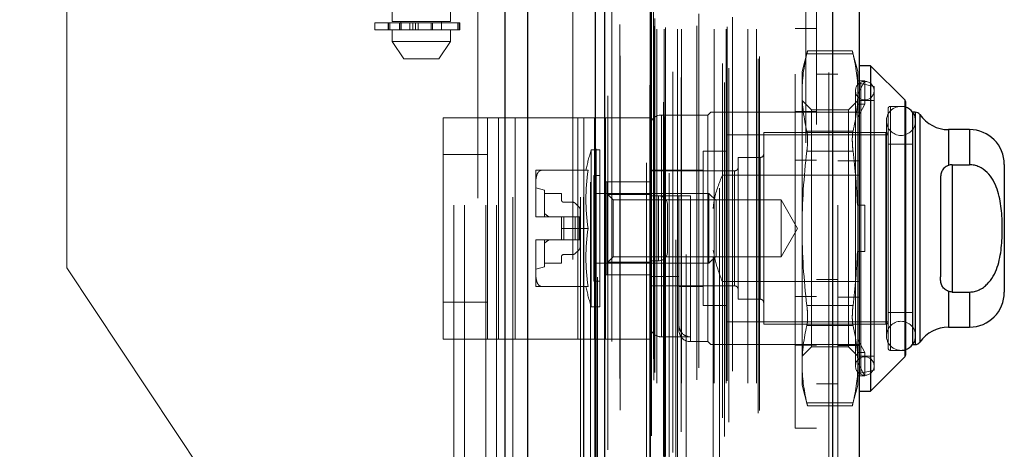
# Model space of a CAD drawing. Header units: inches. Extents: x 0.2 to 10.7, y 0.2 to 7.9.
# Tile 27 of 95: x 1.964 to 2.242, y 3.269 to 3.391. Entities that reach past the tile are written whole.
import ezdxf

# ---------------------------------------------------------------- set-up
doc = ezdxf.new("R2010")
doc.units = ezdxf.units.IN
doc.header["$MEASUREMENT"] = 0
doc.linetypes.add('HIDDEN', pattern=[0.07500000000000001, 0.05, -0.025])
doc.layers.add('DIMENSIONS', color=140, linetype='Continuous')
doc.styles.add('SLDTEXTSTYLE0', font='TXT', dxfattribs={"width": 0.7})
doc.dimstyles.new('SLDDIMSTYLE0', dxfattribs={"dimtxt": 0.0849609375, "dimasz": 0.13, "dimexe": 0, "dimexo": 0.0625, "dimgap": 0.021240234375, "dimtad": 0, "dimtih": 1, "dimtoh": 1, "dimlfac": 12, "dimrnd": 1e-09, "dimzin": 12, "dimdsep": 46, "dimtxsty": 'SLDTEXTSTYLE0', "dimsah": 1, "dimcen": 0.09, "dimadec": 0, "dimazin": 3, "dimtfac": 1, "dimtofl": 0, "dimtmove": 0, "dimatfit": 3, "dimfxl": 0, "dimfrac": 2, "dimtolj": 1, "dimtzin": 12, "dimarcsym": 0})
doc.dimstyles.new('SLDDIMSTYLE1', dxfattribs={"dimtxt": 0.0849609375, "dimasz": 0.13, "dimexe": 0, "dimexo": 0.0625, "dimgap": 0.021240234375, "dimtad": 0, "dimtih": 1, "dimtoh": 1, "dimlfac": 12, "dimrnd": 1e-09, "dimzin": 12, "dimdsep": 46, "dimtxsty": 'SLDTEXTSTYLE0', "dimsah": 1, "dimcen": 0.09, "dimadec": 0, "dimazin": 3, "dimtfac": 1, "dimtmove": 0, "dimatfit": 0, "dimfxl": 0, "dimfrac": 2, "dimtolj": 1, "dimtzin": 12, "dimarcsym": 0})

# ---------------------------------------------------------------- blocks, each defined once
blk = doc.blocks.new('_D_5')
at = {"layer": 'DIMENSIONS'}
for p, q in [((1.000308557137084, 3.238196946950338), (1.000308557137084, 3.488196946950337)), ((1.982280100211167, 3.238196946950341), (0.875308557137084, 3.238196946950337)), ((1.252155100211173, 3.034446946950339), (0.8753085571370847, 3.034446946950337)), ((1.000308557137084, 2.79583072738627), (1.000308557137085, 3.034446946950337)), ((0.4715553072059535, 2.79583071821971), (0.4430252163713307, 2.79583071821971)), ((0.4430252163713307, 2.79583071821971), (0.4430252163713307, 2.660799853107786)), ((0.7240244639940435, 2.79583071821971), (0.7525545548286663, 2.79583071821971)), ((0.7525545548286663, 2.79583071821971), (0.7525545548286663, 2.660799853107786)), ((0.8772318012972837, 2.79583072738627), (1.000308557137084, 2.79583072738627)), ((0.4430252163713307, 2.660799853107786), (0.4715553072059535, 2.660799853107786)), ((0.7525545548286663, 2.660799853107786), (0.7240244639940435, 2.660799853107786))]:
    blk.add_line(p, q, dxfattribs=at)
for points in [[(1.000308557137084, 3.238196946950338), (1.020308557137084, 3.368196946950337), (0.9803085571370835, 3.368196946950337)], [(1.000308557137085, 3.034446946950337), (0.9803085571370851, 2.904446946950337), (1.020308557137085, 2.904446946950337)]]:
    blk.add_solid(points, dxfattribs=at)
at = {"layer": 'DIMENSIONS', "char_height": 0.08333333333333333, "attachment_point": 1, "style": 'SLDTEXTSTYLE0'}
for s, insert in [('2.45', (0.4715553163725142, 2.922273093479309)), ('62.1', (0.4715553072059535, 2.76822216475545))]:
    blk.add_mtext(s, dxfattribs=dict(at, insert=insert))
blk = doc.blocks.new('_D_6')
at = {"layer": 'DIMENSIONS'}
for p, q in [((1.982280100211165, 3.790030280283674), (0.8753085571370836, 3.790030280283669)), ((1.000308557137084, 3.79003028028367), (1.000308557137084, 3.693265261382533)), ((0.838734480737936, 3.539214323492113), (0.8102043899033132, 3.539214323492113)), ((0.8102043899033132, 3.539214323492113), (0.8102043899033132, 3.404183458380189)), ((1.161882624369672, 3.539214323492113), (1.190412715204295, 3.539214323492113)), ((1.190412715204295, 3.539214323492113), (1.190412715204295, 3.404183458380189)), ((0.8102043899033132, 3.404183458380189), (0.838734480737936, 3.404183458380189)), ((1.190412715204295, 3.404183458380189), (1.161882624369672, 3.404183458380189)), ((1.000308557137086, 3.238196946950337), (1.000308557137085, 3.385163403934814)), ((1.982280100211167, 3.238196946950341), (0.8753085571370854, 3.238196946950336))]:
    blk.add_line(p, q, dxfattribs=at)
for points in [[(1.000308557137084, 3.79003028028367), (0.980308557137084, 3.66003028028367), (1.020308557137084, 3.66003028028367)], [(1.000308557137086, 3.238196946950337), (1.020308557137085, 3.368196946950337), (0.9803085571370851, 3.368196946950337)]]:
    blk.add_solid(points, dxfattribs=at)
at = {"layer": 'DIMENSIONS', "char_height": 0.08333333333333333, "attachment_point": 1, "style": 'SLDTEXTSTYLE0'}
for s, insert in [('6.62', (0.8740739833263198, 3.665656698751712)), ('168.2', (0.838734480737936, 3.511605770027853))]:
    blk.add_mtext(s, dxfattribs=dict(at, insert=insert))

msp = doc.modelspace()

# ---------------------------------------------------------------- linework, layer by layer
at = {"color": 7, "linetype": 'Continuous', "lineweight": 25}
for p, q in [((2.101412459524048, 3.040446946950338), (2.101412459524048, 4.986276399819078)), ((2.107776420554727, 3.040446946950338), (2.107776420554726, 4.985096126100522)), ((2.12685239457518, 3.040446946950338), (2.126852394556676, 4.976122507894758)), ((2.129488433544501, 3.040446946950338), (2.129488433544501, 4.975863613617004)), ((2.142291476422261, 4.95015945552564), (2.142291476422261, 3.066551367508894)), ((2.193812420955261, 4.941074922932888), (2.193812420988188, 3.075635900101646)), ((2.201249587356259, 4.938129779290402), (2.201249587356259, 3.078581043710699)), ((2.204530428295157, 3.377548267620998), (2.201249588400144, 3.377548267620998)), ((2.214180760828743, 3.367897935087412), (2.204530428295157, 3.377548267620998)), ((2.204530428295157, 3.377548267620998), (2.204530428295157, 3.28568475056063)), ((2.214180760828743, 3.367897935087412), (2.214180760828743, 3.295335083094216)), ((2.214372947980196, 3.367433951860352), (2.214372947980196, 3.295799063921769)), ((2.216341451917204, 3.364424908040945), (2.216341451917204, 3.298808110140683)), ((2.217081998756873, 3.364424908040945), (2.216370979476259, 3.364424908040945)), ((2.217081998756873, 3.364424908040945), (2.217081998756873, 3.298808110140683)), ((2.218428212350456, 3.363721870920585), (2.218428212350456, 3.299511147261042)), ((2.232417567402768, 3.359503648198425), (2.226505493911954, 3.359503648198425)), ((2.226505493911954, 3.359503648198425), (2.226505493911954, 3.349403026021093)), ((2.232417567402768, 3.359503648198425), (2.232417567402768, 3.34958640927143)), ((2.227496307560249, 3.34958640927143), (2.227496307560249, 3.313646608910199)), ((2.227496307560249, 3.34958640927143), (2.232417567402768, 3.34958640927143)), ((2.242260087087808, 3.349661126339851), (2.242260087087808, 3.313571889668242)), ((2.224215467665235, 3.34530449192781), (2.224215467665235, 3.317928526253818)), ((2.226505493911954, 3.313829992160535), (2.226505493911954, 3.303729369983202)), ((2.227496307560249, 3.313646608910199), (2.232417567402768, 3.313646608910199)), ((2.232417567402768, 3.313646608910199), (2.232417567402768, 3.303729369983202)), ((2.226505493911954, 3.303729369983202), (2.232417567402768, 3.303729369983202)), ((2.216370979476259, 3.298808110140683), (2.217081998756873, 3.298808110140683)), ((2.204530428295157, 3.28568475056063), (2.214180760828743, 3.295335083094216)), ((2.201249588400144, 3.28568475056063), (2.204530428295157, 3.28568475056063))]:
    msp.add_line(p, q, dxfattribs=at)
at = {"color": 7, "linetype": 'HIDDEN', "lineweight": 18}
for p, q in [((2.101412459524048, 4.986276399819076), (2.101412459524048, 3.040446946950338)), ((2.101412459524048, 4.986276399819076), (2.101412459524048, 3.040446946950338)), ((2.101412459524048, 3.040446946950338), (2.101412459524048, 4.986276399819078)), ((2.103533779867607, 3.040446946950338), (2.103533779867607, 4.985096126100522)), ((2.103533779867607, 3.040446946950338), (2.103533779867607, 4.985096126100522)), ((2.107776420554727, 3.040446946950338), (2.107776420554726, 4.985096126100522)), ((2.12260975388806, 3.040446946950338), (2.12260975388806, 4.976122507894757)), ((2.12260975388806, 3.040446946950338), (2.12260975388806, 4.976122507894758)), ((2.123488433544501, 3.040446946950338), (2.123488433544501, 4.975863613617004)), ((2.12685239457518, 3.040446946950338), (2.12685239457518, 4.976122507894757)), ((2.127106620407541, 3.054080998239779), (2.127106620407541, 4.962629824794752)), ((2.146516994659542, 3.06321732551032), (2.146516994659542, 4.953493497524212)), ((2.146516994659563, 3.063217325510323), (2.146516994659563, 4.953493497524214)), ((2.141249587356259, 4.95015945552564), (2.141249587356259, 3.066551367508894)), ((2.130361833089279, 3.069039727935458), (2.130361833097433, 4.947676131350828)), ((2.130361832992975, 3.069048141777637), (2.130361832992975, 4.947674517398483)), ((2.146091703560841, 3.067221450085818), (2.146091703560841, 4.949489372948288)), ((2.146601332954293, 3.067311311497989), (2.146601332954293, 4.94939951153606)), ((2.147662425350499, 4.947179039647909), (2.147662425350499, 3.069502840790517)), ((2.148654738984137, 3.068285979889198), (2.148654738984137, 4.948424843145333)), ((2.142189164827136, 4.94446540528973), (2.142189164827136, 3.072245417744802)), ((2.142215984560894, 3.072035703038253), (2.142215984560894, 4.944675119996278)), ((2.142667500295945, 3.072999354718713), (2.142667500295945, 4.943711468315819)), ((2.142667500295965, 3.072999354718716), (2.142667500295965, 4.943711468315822)), ((2.151052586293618, 3.074190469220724), (2.151052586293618, 4.942522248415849)), ((2.161897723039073, 4.94293705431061), (2.161897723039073, 3.073777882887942)), ((2.163329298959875, 3.072849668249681), (2.163329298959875, 4.943861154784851)), ((2.148685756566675, 3.075833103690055), (2.148685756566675, 4.940877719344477)), ((2.16274498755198, 3.078152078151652), (2.16274498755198, 4.938558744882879)), ((2.164509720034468, 3.076882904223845), (2.164509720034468, 4.939831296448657)), ((2.19277053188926, 4.941074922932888), (2.192770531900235, 3.075635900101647)), ((2.19277053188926, 3.075635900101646), (2.192770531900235, 4.941074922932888)), ((2.193812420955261, 3.075635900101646), (2.193812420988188, 4.941074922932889)), ((2.133798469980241, 3.080312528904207), (2.133798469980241, 4.936373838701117)), ((2.17276191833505, 3.079454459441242), (2.17276191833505, 4.937256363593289)), ((2.173194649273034, 3.080185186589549), (2.173194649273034, 4.936525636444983)), ((2.195249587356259, 4.938129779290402), (2.195249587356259, 3.078581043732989)), ((2.143338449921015, 3.088735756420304), (2.143338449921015, 4.927975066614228)), ((2.143338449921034, 3.088735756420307), (2.143338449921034, 4.927975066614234)), ((2.144181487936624, 3.087902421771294), (2.144181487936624, 4.928808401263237)), ((2.144181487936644, 3.087902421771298), (2.144181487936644, 4.92880840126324)), ((2.146255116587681, 4.928808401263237), (2.146255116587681, 3.087902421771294)), ((2.146255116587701, 3.087902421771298), (2.146255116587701, 4.92880840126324)), ((2.146671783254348, 3.088319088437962), (2.146671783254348, 4.928391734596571)), ((2.149588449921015, 4.928391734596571), (2.149588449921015, 3.088319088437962)), ((2.150005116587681, 3.087902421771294), (2.150005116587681, 4.928808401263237)), ((2.150005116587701, 4.92880840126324), (2.150005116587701, 3.087902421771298)), ((2.151178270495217, 3.087902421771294), (2.151178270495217, 4.928808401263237)), ((2.155476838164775, 3.088819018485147), (2.155476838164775, 4.927933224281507)), ((2.160348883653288, 3.087902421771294), (2.160348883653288, 4.928808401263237)), ((2.163793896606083, 3.087902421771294), (2.163793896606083, 4.928808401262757)), ((2.164006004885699, 3.088566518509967), (2.164006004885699, 4.928147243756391)), ((2.16982873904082, 3.087902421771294), (2.16982873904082, 4.928808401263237)), ((2.172361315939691, 3.087902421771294), (2.172361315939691, 4.928808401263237)), ((2.172361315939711, 3.087902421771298), (2.172361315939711, 4.92880840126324)), ((2.143582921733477, 3.090897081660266), (2.143582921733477, 4.925813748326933)), ((2.165520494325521, 3.091268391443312), (2.165520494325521, 4.925442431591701)), ((2.143268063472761, 3.094815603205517), (2.143268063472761, 4.921895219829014)), ((2.14326806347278, 3.09481560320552), (2.14326806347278, 4.921895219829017)), ((2.152469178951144, 4.924242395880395), (2.152469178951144, 3.092454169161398)), ((2.156024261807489, 3.092197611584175), (2.156024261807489, 4.924513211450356)), ((2.156024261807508, 3.092197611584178), (2.156024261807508, 4.92451321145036)), ((2.160080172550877, 4.923413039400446), (2.160080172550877, 3.093299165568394)), ((2.142720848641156, 3.095588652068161), (2.142720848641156, 4.92112217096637)), ((2.142720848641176, 3.095588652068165), (2.142720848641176, 4.921122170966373)), ((2.127395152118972, 4.917810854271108), (2.127395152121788, 3.098914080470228)), ((2.131528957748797, 3.099679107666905), (2.131528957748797, 4.917031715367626)), ((2.1204884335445, 3.122863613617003), (2.1204884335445, 4.893780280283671)), ((2.1204884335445, 3.122863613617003), (2.1204884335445, 4.893780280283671)), ((2.1204884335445, 3.122863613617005), (2.1204884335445, 4.893780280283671)), ((2.1204884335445, 3.122863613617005), (2.1204884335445, 4.893780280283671)), ((2.186249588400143, 3.160897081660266), (2.186249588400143, 4.855813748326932)), ((2.186249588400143, 3.160897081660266), (2.186249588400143, 4.855813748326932)), ((2.186249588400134, 4.855813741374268), (2.186249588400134, 3.160897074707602)), ((2.186249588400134, 4.855813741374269), (2.186249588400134, 3.160897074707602)), ((2.189249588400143, 3.160897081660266), (2.189249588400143, 4.855813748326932)), ((2.086905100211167, 3.238196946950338), (2.086905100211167, 3.790030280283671)), ((2.086905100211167, 3.238196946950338), (2.086905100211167, 3.790030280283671)), ((2.089905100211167, 3.238196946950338), (2.089905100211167, 3.790030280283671)), ((2.095905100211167, 3.238196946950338), (2.095905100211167, 3.790030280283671)), ((2.098905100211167, 3.238196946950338), (2.098905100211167, 3.790030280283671)), ((2.098905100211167, 3.238196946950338), (2.098905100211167, 3.790030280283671)), ((2.069498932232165, 3.636051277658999), (2.069498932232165, 3.389988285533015)), ((2.085903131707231, 3.389988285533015), (2.085903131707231, 3.636051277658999)), ((2.093655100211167, 3.440155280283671), (2.093655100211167, 3.122863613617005)), ((1.977655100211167, 3.320436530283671), (1.977655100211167, 3.402676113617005)), ((2.064577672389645, 3.389660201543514), (2.088416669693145, 3.389660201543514)), ((2.064577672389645, 3.389660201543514), (2.064577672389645, 3.387691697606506)), ((2.068364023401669, 3.389660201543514), (2.068364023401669, 3.387691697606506)), ((2.068400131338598, 3.389660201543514), (2.068400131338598, 3.387691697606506)), ((2.068400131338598, 3.387691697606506), (2.068400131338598, 3.389660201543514)), ((2.068850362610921, 3.387691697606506), (2.068850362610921, 3.389660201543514)), ((2.068850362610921, 3.389660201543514), (2.068850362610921, 3.387691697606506)), ((2.077701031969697, 3.389988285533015), (2.069498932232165, 3.389988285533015)), ((2.071553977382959, 3.389660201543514), (2.071553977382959, 3.387691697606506)), ((2.071553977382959, 3.387691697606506), (2.071553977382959, 3.389660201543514)), ((2.071959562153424, 3.389988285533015), (2.071959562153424, 3.387691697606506)), ((2.071959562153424, 3.389660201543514), (2.071959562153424, 3.387691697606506)), ((2.072032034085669, 3.387691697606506), (2.072032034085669, 3.389660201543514)), ((2.072032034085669, 3.389660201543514), (2.072032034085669, 3.387691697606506)), ((2.072040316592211, 3.387691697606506), (2.072040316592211, 3.389660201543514)), ((2.07448102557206, 3.387691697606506), (2.07448102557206, 3.389660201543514)), ((2.07448102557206, 3.389660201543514), (2.07448102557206, 3.387691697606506)), ((2.075329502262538, 3.389660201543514), (2.075329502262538, 3.387691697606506)), ((2.075329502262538, 3.387691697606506), (2.075329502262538, 3.389660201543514)), ((2.076053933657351, 3.387691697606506), (2.076053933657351, 3.389660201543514)), ((2.076053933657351, 3.389660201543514), (2.076053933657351, 3.387691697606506)), ((2.07679167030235, 3.389660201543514), (2.07679167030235, 3.387691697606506)), ((2.07679167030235, 3.387691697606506), (2.07679167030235, 3.389660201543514)), ((2.085903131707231, 3.389988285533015), (2.077701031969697, 3.389988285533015)), ((2.080449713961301, 3.387691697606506), (2.080449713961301, 3.389660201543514)), ((2.080449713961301, 3.389660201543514), (2.080449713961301, 3.387691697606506)), ((2.080906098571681, 3.389660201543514), (2.080906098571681, 3.387691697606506)), ((2.080906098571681, 3.387691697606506), (2.080906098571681, 3.389660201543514)), ((2.08344250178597, 3.387691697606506), (2.08344250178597, 3.389988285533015)), ((2.088023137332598, 3.387691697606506), (2.088023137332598, 3.389660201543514)), ((2.088023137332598, 3.389660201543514), (2.088023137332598, 3.387691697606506)), ((2.088416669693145, 3.387691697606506), (2.088416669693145, 3.389660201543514)), ((2.088416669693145, 3.389660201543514), (2.088416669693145, 3.387691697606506)), ((2.088416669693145, 3.389660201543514), (2.088537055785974, 3.389660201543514)), ((2.088537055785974, 3.387691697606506), (2.088537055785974, 3.389660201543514)), ((2.183249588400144, 3.275199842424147), (2.183249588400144, 3.38803317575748)), ((2.189249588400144, 3.38803317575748), (2.183249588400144, 3.38803317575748)), ((2.088416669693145, 3.387691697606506), (2.064577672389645, 3.387691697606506)), ((2.069498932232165, 3.387691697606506), (2.069498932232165, 3.384410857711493)), ((2.085903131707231, 3.384410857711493), (2.085903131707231, 3.387691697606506)), ((2.088537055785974, 3.387691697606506), (2.088416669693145, 3.387691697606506)), ((2.069498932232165, 3.384410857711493), (2.077701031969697, 3.384410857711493)), ((2.069498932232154, 3.384410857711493), (2.072779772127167, 3.379489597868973)), ((2.077701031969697, 3.384410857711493), (2.085903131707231, 3.384410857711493)), ((2.082622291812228, 3.379489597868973), (2.085903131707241, 3.384410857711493)), ((2.072779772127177, 3.379489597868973), (2.077701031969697, 3.379489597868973)), ((2.077701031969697, 3.379489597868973), (2.082622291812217, 3.379489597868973)), ((2.186737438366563, 3.38174464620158), (2.185173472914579, 3.375907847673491)), ((2.199563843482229, 3.380865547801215), (2.186531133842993, 3.380865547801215)), ((2.199563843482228, 3.380865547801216), (2.186531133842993, 3.380865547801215)), ((2.199377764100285, 3.38174464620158), (2.186717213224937, 3.38174464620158)), ((2.200921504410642, 3.375907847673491), (2.199357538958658, 3.38174464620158)), ((2.185173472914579, 3.375907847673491), (2.185173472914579, 3.36997393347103)), ((2.195249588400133, 3.375188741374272), (2.189249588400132, 3.375188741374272)), ((2.200921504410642, 3.375907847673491), (2.200921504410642, 3.36997393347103)), ((2.200791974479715, 3.373254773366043), (2.200921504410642, 3.37283150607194)), ((2.20289000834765, 3.373254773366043), (2.200791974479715, 3.373254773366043)), ((2.200921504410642, 3.369561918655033), (2.20289000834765, 3.373254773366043)), ((2.20551468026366, 3.371642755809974), (2.201758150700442, 3.372510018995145)), ((2.201758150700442, 3.290722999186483), (2.201758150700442, 3.372362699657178)), ((2.20289000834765, 3.366693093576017), (2.20289000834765, 3.373254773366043)), ((2.20551468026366, 3.371642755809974), (2.20551468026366, 3.291590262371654)), ((2.185173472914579, 3.36997393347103), (2.185173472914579, 3.331616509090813)), ((2.20026533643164, 3.370494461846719), (2.20026533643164, 3.292738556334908)), ((2.200921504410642, 3.36997393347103), (2.200921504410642, 3.33817818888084)), ((2.18783751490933, 3.365041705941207), (2.185173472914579, 3.367705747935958)), ((2.200921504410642, 3.367705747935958), (2.198257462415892, 3.365041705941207)), ((2.20289000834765, 3.366693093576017), (2.200791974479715, 3.366693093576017)), ((2.200791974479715, 3.366693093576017), (2.200921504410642, 3.366269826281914)), ((2.200921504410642, 3.363000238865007), (2.20289000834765, 3.366693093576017)), ((2.20551468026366, 3.367705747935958), (2.201249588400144, 3.367705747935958)), ((2.210107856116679, 3.297167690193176), (2.210107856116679, 3.366065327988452)), ((2.214372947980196, 3.366065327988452), (2.210107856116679, 3.366065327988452)), ((2.214180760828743, 3.295335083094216), (2.214180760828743, 3.367897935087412)), ((2.083861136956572, 3.300368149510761), (2.083861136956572, 3.362868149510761)), ((2.083861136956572, 3.362868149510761), (2.099488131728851, 3.362868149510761)), ((2.096361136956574, 3.300368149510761), (2.096361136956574, 3.362868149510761)), ((2.099488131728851, 3.300368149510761), (2.099488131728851, 3.362868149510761)), ((2.099488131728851, 3.362868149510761), (2.121880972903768, 3.362868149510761)), ((2.104174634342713, 3.300368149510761), (2.104174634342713, 3.362868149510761)), ((2.121880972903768, 3.300368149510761), (2.121880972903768, 3.362868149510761)), ((2.121880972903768, 3.362868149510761), (2.129694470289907, 3.362868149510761)), ((2.12656747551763, 3.300368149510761), (2.12656747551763, 3.362868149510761)), ((2.14219447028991, 3.362868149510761), (2.129694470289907, 3.362868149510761)), ((2.129694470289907, 3.362868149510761), (2.129694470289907, 3.300368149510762)), ((2.14219447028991, 3.362868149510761), (2.14219447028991, 3.300368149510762)), ((2.158598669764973, 3.363604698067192), (2.145475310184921, 3.363604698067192)), ((2.145475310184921, 3.300975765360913), (2.145475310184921, 3.363454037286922)), ((2.159418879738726, 3.364424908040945), (2.158598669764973, 3.363604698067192)), ((2.158598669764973, 3.363604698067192), (2.158598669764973, 3.299628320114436)), ((2.162699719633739, 3.364424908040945), (2.162699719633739, 3.346651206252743)), ((2.162699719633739, 3.364424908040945), (2.195249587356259, 3.364424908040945)), ((2.183249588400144, 3.364574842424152), (2.189249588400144, 3.364574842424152)), ((2.18783751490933, 3.365041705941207), (2.18783751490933, 3.29819131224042)), ((2.198257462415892, 3.365041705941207), (2.18783751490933, 3.365041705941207)), ((2.195249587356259, 3.364424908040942), (2.201249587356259, 3.364424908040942)), ((2.198257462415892, 3.365041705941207), (2.198257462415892, 3.29819131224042)), ((2.209451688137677, 3.365409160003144), (2.209451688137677, 3.297823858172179)), ((2.216370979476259, 3.364424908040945), (2.216341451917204, 3.364424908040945)), ((2.217081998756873, 3.298808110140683), (2.217081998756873, 3.364424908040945)), ((2.218428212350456, 3.299511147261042), (2.218428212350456, 3.363721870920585)), ((2.20898908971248, 3.361964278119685), (2.20898908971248, 3.301268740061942)), ((2.217191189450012, 3.301268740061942), (2.217191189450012, 3.361964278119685)), ((2.163848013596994, 3.35802727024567), (2.163848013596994, 3.305205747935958)), ((2.209451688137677, 3.35802727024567), (2.163848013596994, 3.35802727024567)), ((2.174346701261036, 3.358683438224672), (2.174346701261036, 3.304549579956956)), ((2.208795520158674, 3.358683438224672), (2.174346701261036, 3.358683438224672)), ((2.199563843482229, 3.359082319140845), (2.186531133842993, 3.359082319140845)), ((2.199563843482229, 3.359082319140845), (2.186531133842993, 3.359082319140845)), ((2.208795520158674, 3.304549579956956), (2.208795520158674, 3.358683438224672)), ((2.226505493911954, 3.349403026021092), (2.226505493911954, 3.359503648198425)), ((2.232417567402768, 3.34958640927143), (2.232417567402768, 3.359503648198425)), ((2.216341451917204, 3.355402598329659), (2.209451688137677, 3.355402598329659)), ((2.096361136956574, 3.352451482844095), (2.083861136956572, 3.352451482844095)), ((2.125645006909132, 3.353762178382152), (2.125645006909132, 3.309470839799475)), ((2.128086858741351, 3.353762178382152), (2.125645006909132, 3.353762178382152)), ((2.128086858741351, 3.353762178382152), (2.128086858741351, 3.309470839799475)), ((2.157286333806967, 3.353434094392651), (2.157286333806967, 3.309798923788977)), ((2.163848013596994, 3.353434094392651), (2.157286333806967, 3.353434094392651)), ((2.167128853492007, 3.351629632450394), (2.167128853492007, 3.311603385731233)), ((2.173362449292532, 3.351629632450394), (2.167128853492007, 3.351629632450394)), ((2.173362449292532, 3.311603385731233), (2.173362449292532, 3.351629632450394)), ((2.199563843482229, 3.353399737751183), (2.186531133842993, 3.353399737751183)), ((2.199563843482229, 3.353399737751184), (2.186531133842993, 3.353399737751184)), ((2.183249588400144, 3.350866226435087), (2.189249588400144, 3.350866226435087)), ((2.195249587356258, 3.350716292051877), (2.201249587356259, 3.350716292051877)), ((2.227496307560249, 3.34958640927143), (2.227496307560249, 3.313646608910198)), ((2.110042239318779, 3.34802070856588), (2.110042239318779, 3.344584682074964)), ((2.124755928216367, 3.34802070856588), (2.11161918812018, 3.34802070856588)), ((2.126446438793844, 3.346544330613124), (2.126446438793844, 3.316688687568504)), ((2.128086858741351, 3.346544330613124), (2.126446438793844, 3.346544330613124)), ((2.157286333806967, 3.34802070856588), (2.142194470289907, 3.34802070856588)), ((2.166144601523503, 3.347856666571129), (2.142194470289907, 3.347856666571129)), ((2.162699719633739, 3.346651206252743), (2.201249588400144, 3.346651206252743)), ((2.166144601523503, 3.315376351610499), (2.166144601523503, 3.347705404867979)), ((2.110042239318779, 3.344584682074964), (2.110042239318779, 3.335052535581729)), ((2.142194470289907, 3.344743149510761), (2.129694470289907, 3.344743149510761)), ((2.130055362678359, 3.344739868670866), (2.130055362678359, 3.341183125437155)), ((2.130055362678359, 3.344739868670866), (2.142194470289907, 3.344739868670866)), ((2.112502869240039, 3.342443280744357), (2.110042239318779, 3.34309944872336)), ((2.112502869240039, 3.342443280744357), (2.112502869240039, 3.334897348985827)), ((2.112502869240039, 3.341459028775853), (2.117260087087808, 3.341459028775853)), ((2.117260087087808, 3.341459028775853), (2.117260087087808, 3.339654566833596)), ((2.158882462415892, 3.341459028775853), (2.126446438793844, 3.341459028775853)), ((2.131831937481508, 3.339682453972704), (2.130055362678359, 3.341459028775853)), ((2.130055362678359, 3.341183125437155), (2.142194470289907, 3.341183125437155)), ((2.130055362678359, 3.341183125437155), (2.130055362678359, 3.322049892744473)), ((2.142194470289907, 3.34080286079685), (2.15039657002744, 3.34080286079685)), ((2.144694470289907, 3.340784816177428), (2.142194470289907, 3.340784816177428)), ((2.144694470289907, 3.322451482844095), (2.144694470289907, 3.340784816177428)), ((2.144694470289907, 3.340784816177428), (2.144694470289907, 3.322451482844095)), ((2.15039657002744, 3.31802575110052), (2.15039657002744, 3.34080286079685)), ((2.153677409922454, 3.34080286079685), (2.153677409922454, 3.299774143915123)), ((2.158882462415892, 3.341459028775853), (2.158882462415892, 3.321773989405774)), ((2.160895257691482, 3.339446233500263), (2.158882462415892, 3.341459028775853)), ((2.11791625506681, 3.338998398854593), (2.120461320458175, 3.338998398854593)), ((2.121157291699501, 3.338710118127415), (2.12222115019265, 3.337646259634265)), ((2.131831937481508, 3.339682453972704), (2.131831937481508, 3.323550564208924)), ((2.179264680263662, 3.339682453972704), (2.131831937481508, 3.339682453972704)), ((2.147194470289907, 3.324951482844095), (2.147194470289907, 3.338284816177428)), ((2.160895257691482, 3.339446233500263), (2.160895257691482, 3.323786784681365)), ((2.179264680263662, 3.339682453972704), (2.179264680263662, 3.323550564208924)), ((2.183921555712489, 3.331616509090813), (2.179264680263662, 3.339682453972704)), ((2.200791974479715, 3.33817818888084), (2.20289000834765, 3.33817818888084)), ((2.200921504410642, 3.325054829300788), (2.200921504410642, 3.33817818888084)), ((2.20289000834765, 3.325054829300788), (2.20289000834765, 3.33817818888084)), ((2.110042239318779, 3.335052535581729), (2.110042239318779, 3.334897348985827)), ((2.122509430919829, 3.336950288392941), (2.122509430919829, 3.334897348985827)), ((2.110042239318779, 3.334897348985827), (2.110043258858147, 3.334897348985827)), ((2.110043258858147, 3.334897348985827), (2.117260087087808, 3.334897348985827)), ((2.117260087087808, 3.334897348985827), (2.117260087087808, 3.331616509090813)), ((2.11791625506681, 3.334897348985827), (2.117260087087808, 3.334897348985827)), ((2.11791625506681, 3.334897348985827), (2.11791625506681, 3.328335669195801)), ((2.120461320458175, 3.334897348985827), (2.11791625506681, 3.334897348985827)), ((2.11791625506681, 3.334897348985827), (2.11791625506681, 3.328335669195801)), ((2.120461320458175, 3.334897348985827), (2.120461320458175, 3.328335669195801)), ((2.121157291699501, 3.334897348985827), (2.120461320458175, 3.334897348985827)), ((2.120461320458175, 3.334897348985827), (2.120461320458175, 3.328335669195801)), ((2.121157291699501, 3.334897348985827), (2.121157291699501, 3.328335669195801)), ((2.12222115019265, 3.334897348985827), (2.121157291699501, 3.334897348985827)), ((2.121157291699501, 3.334897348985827), (2.121157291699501, 3.328335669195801)), ((2.12222115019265, 3.334897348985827), (2.12222115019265, 3.328335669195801)), ((2.122509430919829, 3.334897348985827), (2.12222115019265, 3.334897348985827)), ((2.12222115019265, 3.334897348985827), (2.12222115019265, 3.328335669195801)), ((2.122509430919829, 3.334897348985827), (2.122509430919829, 3.328335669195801)), ((2.124755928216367, 3.331616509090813), (2.117260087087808, 3.331616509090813)), ((2.117260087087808, 3.328335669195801), (2.117260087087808, 3.331616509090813)), ((2.179264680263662, 3.323550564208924), (2.183921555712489, 3.331616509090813)), ((2.185173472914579, 3.331616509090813), (2.185173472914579, 3.293259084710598)), ((2.110042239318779, 3.328335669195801), (2.110042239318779, 3.328180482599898)), ((2.110042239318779, 3.328335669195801), (2.110043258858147, 3.328335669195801)), ((2.110042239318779, 3.328180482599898), (2.110042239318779, 3.318648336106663)), ((2.110043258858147, 3.328335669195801), (2.117260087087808, 3.328335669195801)), ((2.112502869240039, 3.328335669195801), (2.112502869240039, 3.32078973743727)), ((2.11791625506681, 3.328335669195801), (2.117260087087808, 3.328335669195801)), ((2.120461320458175, 3.328335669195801), (2.11791625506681, 3.328335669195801)), ((2.121157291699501, 3.328335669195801), (2.120461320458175, 3.328335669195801)), ((2.12222115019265, 3.328335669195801), (2.121157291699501, 3.328335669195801)), ((2.122509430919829, 3.328335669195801), (2.12222115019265, 3.328335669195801)), ((2.122509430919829, 3.328335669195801), (2.122509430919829, 3.326282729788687)), ((2.120461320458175, 3.324234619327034), (2.11791625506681, 3.324234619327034)), ((2.12222115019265, 3.325586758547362), (2.121157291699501, 3.324522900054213)), ((2.200791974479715, 3.325054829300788), (2.20289000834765, 3.325054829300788)), ((2.200921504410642, 3.325054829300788), (2.200921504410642, 3.293259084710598)), ((2.117260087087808, 3.321773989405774), (2.112502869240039, 3.321773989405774)), ((2.117260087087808, 3.323578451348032), (2.117260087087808, 3.321773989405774)), ((2.126446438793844, 3.321773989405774), (2.158882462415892, 3.321773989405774)), ((2.130055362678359, 3.321773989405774), (2.131831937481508, 3.323550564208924)), ((2.130055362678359, 3.322049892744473), (2.130055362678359, 3.318493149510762)), ((2.130055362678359, 3.322049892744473), (2.142194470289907, 3.322049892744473)), ((2.131831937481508, 3.323550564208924), (2.179264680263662, 3.323550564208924)), ((2.144694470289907, 3.322451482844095), (2.142194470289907, 3.322451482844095)), ((2.158882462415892, 3.321773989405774), (2.160895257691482, 3.323786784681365)), ((2.032280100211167, 3.238196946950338), (1.977655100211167, 3.320436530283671)), ((2.110042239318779, 3.320133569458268), (2.112502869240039, 3.32078973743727)), ((2.110042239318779, 3.318648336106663), (2.110042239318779, 3.315212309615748)), ((2.142194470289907, 3.318493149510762), (2.129694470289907, 3.318493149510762)), ((2.126446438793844, 3.316688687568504), (2.128086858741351, 3.316688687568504)), ((2.142194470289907, 3.31802575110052), (2.15039657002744, 3.31802575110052)), ((2.15039657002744, 3.31802575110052), (2.15039657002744, 3.304418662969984)), ((2.162699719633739, 3.316581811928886), (2.162699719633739, 3.298808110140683)), ((2.162699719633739, 3.316581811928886), (2.201249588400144, 3.316581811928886)), ((2.189249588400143, 3.317147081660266), (2.195249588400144, 3.317147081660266)), ((2.124755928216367, 3.315212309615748), (2.111619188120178, 3.315212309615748)), ((2.142194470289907, 3.315376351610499), (2.166144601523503, 3.315376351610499)), ((2.15039657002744, 3.315212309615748), (2.157286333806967, 3.315212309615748)), ((2.226505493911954, 3.303729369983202), (2.226505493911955, 3.313829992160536)), ((2.232417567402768, 3.303729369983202), (2.232417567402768, 3.313646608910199)), ((2.096361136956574, 3.310784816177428), (2.083861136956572, 3.310784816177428)), ((2.167128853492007, 3.311603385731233), (2.173362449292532, 3.311603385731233)), ((2.183249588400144, 3.31236679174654), (2.189249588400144, 3.31236679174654)), ((2.195249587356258, 3.31221685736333), (2.201249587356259, 3.31221685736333)), ((2.125645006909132, 3.309470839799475), (2.128086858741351, 3.309470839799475)), ((2.157286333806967, 3.309798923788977), (2.163848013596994, 3.309798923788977)), ((2.199563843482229, 3.309833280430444), (2.186531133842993, 3.309833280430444)), ((2.199563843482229, 3.309833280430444), (2.186531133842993, 3.309833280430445)), ((2.209451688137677, 3.307830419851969), (2.216341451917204, 3.307830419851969)), ((2.15039657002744, 3.304418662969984), (2.15039657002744, 3.302909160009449)), ((2.163848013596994, 3.305205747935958), (2.209451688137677, 3.305205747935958)), ((2.174346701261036, 3.304549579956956), (2.208795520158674, 3.304549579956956)), ((2.199563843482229, 3.304150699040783), (2.186531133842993, 3.304150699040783)), ((2.199563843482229, 3.304150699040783), (2.186531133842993, 3.304150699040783)), ((2.083861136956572, 3.300368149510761), (2.099488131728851, 3.300368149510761)), ((2.099488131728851, 3.300368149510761), (2.121880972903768, 3.300368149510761)), ((2.121880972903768, 3.300368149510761), (2.129694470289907, 3.300368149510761)), ((2.14219447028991, 3.300368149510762), (2.129694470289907, 3.300368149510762)), ((2.145475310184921, 3.300975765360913), (2.153677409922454, 3.300975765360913)), ((2.153677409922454, 3.299628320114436), (2.158598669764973, 3.299628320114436)), ((2.158598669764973, 3.299628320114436), (2.159418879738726, 3.298808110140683)), ((2.20289000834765, 3.296539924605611), (2.200921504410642, 3.300232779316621)), ((2.162699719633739, 3.298808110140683), (2.201249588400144, 3.298808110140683)), ((2.183249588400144, 3.298658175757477), (2.189249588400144, 3.298658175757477)), ((2.185173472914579, 3.295527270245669), (2.18783751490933, 3.29819131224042)), ((2.18783751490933, 3.29819131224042), (2.198257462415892, 3.29819131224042)), ((2.195249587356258, 3.298508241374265), (2.201249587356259, 3.298508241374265)), ((2.198257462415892, 3.29819131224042), (2.200921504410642, 3.295527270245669)), ((2.200791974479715, 3.29653992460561), (2.200921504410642, 3.296963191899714)), ((2.200791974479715, 3.29653992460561), (2.20289000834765, 3.296539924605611)), ((2.20289000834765, 3.296539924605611), (2.20289000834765, 3.289978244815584)), ((2.210107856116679, 3.297167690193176), (2.214372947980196, 3.297167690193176)), ((2.216341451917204, 3.298808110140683), (2.216370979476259, 3.298808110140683)), ((2.185173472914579, 3.293259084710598), (2.185173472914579, 3.287325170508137)), ((2.20289000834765, 3.289978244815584), (2.200921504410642, 3.293671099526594)), ((2.200921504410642, 3.293259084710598), (2.200921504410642, 3.287325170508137)), ((2.201249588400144, 3.295527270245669), (2.20551468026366, 3.295527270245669)), ((2.201758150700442, 3.290722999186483), (2.20551468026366, 3.291590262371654)), ((2.200791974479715, 3.289978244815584), (2.200921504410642, 3.290401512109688)), ((2.200791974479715, 3.289978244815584), (2.20289000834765, 3.289978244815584)), ((2.185173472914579, 3.287325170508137), (2.186737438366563, 3.281488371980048)), ((2.189249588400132, 3.287688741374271), (2.195249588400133, 3.287688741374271)), ((2.199357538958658, 3.281488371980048), (2.200921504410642, 3.287325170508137)), ((2.199563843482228, 3.282367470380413), (2.186531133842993, 3.282367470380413)), ((2.199563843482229, 3.282367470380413), (2.186531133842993, 3.282367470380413)), ((2.186717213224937, 3.281488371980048), (2.199377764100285, 3.281488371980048)), ((2.183249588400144, 3.275199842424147), (2.189249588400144, 3.275199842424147))]:
    msp.add_line(p, q, dxfattribs=at)
at = {"color": 7, "linetype": 'HIDDEN', "lineweight": 18, "flags": 128}
for points in [[(2.123599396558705, 4.962686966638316), (2.123598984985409, 4.023451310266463), (2.123599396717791, 3.054024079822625)], [(2.125499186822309, 4.944646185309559), (2.125499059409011, 4.023451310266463), (2.125499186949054, 3.072066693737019)], [(2.133798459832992, 3.080313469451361), (2.13379823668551, 3.931118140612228), (2.133798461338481, 4.936397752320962)], [(2.126670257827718, 4.929189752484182), (2.126669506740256, 4.023451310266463), (2.126670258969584, 3.087538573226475)], [(2.12667026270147, 4.929188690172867), (2.126669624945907, 4.046967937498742), (2.12667026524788, 3.087521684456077)], [(2.133786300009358, 3.089225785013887), (2.133786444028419, 3.993241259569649), (2.133786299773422, 4.927483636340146)], [(2.217191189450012, 3.361964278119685), (2.216879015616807, 3.363533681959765), (2.216370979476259, 3.364424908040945)], [(2.216370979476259, 3.298808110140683), (2.216879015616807, 3.299699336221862), (2.217191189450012, 3.301268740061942)]]:
    msp.add_lwpolyline(points, dxfattribs=at)
at = {"color": 7, "linetype": 'HIDDEN', "lineweight": 18}
for centre, radius, start, end in [((2.20289000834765, 3.370494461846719), 0.002624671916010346, 0, 180), ((2.201905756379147, 3.373149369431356), 0.0006561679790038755, 180.0000000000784, 256.999999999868), ((2.20289000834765, 3.370494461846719), 0.002624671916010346, 180, 0), ((2.213090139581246, 3.361964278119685), 0.004101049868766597, 71.77194722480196, 180), ((2.210107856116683, 3.365409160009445), 0.0006561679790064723, 90.00000000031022, 179.999999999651), ((2.145475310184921, 3.360323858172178), 0.00328083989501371, 90, 180), ((2.213090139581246, 3.361964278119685), 0.00410104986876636, 180, 0), ((2.208795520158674, 3.35802727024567), 0.0006561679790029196, 0, 90), ((2.199228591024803, 3.331616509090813), 0.0768438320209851, 163.2503397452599, 167.6739543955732), ((2.173362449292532, 3.352613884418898), 0.0009842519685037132, 270.0000000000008, 0), ((2.166144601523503, 3.348840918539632), 0.0009842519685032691, 270.0000000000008, 2.585154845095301e-11), ((2.180547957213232, 3.339818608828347), 0.05639170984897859, 171.6367379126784, 188.3632620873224), ((2.144694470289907, 3.338284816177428), 0.002500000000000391, 0, 90), ((2.11791625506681, 3.339654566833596), 0.0006561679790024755, 180, 270.0000000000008), ((2.120461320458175, 3.33801414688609), 0.0009842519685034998, 44.99999999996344, 90), ((2.121664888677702, 3.335051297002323), 0.01162264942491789, 179.9938942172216, 180.7589344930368), ((2.121664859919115, 3.335051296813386), 0.01162262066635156, 179.9938932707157, 180.7589354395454), ((2.121525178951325, 3.336950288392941), 0.0009842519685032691, 0, 44.99999999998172), ((2.18054795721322, 3.323414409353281), 0.05639170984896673, 171.6367379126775, 188.3632620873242), ((2.121664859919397, 3.32818172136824), 0.01162262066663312, 179.2410645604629, 180.0061067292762), ((2.12166488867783, 3.328181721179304), 0.01162264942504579, 179.241065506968, 180.006105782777), ((2.11791625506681, 3.323578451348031), 0.0006561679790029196, 90, 179.9999999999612), ((2.120461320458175, 3.325218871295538), 0.0009842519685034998, 270.0000000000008, 315.0000000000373), ((2.121525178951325, 3.326282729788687), 0.0009842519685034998, 315.0000000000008, 0), ((2.144694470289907, 3.324951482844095), 0.002500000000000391, 270.0000000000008, 0), ((2.199228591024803, 3.331616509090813), 0.07684383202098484, 192.3260456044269, 196.74966025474), ((2.166144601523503, 3.314392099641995), 0.0009842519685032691, 359.999999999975, 90), ((2.173362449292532, 3.31061913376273), 0.0009842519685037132, 359.999999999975, 90), ((2.208795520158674, 3.305205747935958), 0.0006561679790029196, 270.0000000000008, 0), ((2.213090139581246, 3.301268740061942), 0.00410104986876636, 0, 180), ((2.153677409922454, 3.30290916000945), 0.00328083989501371, 180.0000000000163, 270.0000000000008), ((2.213090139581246, 3.301268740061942), 0.00410104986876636, 180, 288.2280527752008), ((2.210107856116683, 3.297823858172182), 0.0006561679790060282, 180.000000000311, 269.9999999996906), ((2.20289000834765, 3.292738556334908), 0.002624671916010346, 0, 180), ((2.20289000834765, 3.292738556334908), 0.002624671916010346, 180, 0), ((2.201905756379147, 3.290083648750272), 0.0006561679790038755, 103.0000000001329, 179.9999999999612)]:
    msp.add_arc(centre, radius, start, end, dxfattribs=at)
at = {"color": 7, "linetype": 'Continuous', "lineweight": 25}
for centre, radius, start, end in [((2.213716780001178, 3.367433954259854), 0.0006561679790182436, 5.041051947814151e-10, 44.99999999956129), ((2.213090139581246, 3.361964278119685), 0.004101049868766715, 36.86989764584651, 71.77194722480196), ((2.217081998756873, 3.362784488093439), 0.001640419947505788, 34.84990457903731, 90.0000000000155), ((2.226505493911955, 3.369346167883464), 0.009842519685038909, 214.8499045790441, 270.0000000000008), ((2.232417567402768, 3.349661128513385), 0.009842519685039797, 2.585154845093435e-12, 90), ((2.232417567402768, 3.313571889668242), 0.009842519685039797, 270.0000000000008, 359.9999999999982), ((2.226505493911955, 3.293886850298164), 0.009842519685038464, 90, 145.1500954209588), ((2.217081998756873, 3.300448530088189), 0.001640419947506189, 269.9999999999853, 325.1500954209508), ((2.213090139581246, 3.301268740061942), 0.004101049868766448, 288.2280527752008, 323.1301023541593), ((2.213716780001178, 3.295799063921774), 0.0006561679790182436, 315.0000000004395, 359.9999999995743)]:
    msp.add_arc(centre, radius, start, end, dxfattribs=at)
at = {"color": 7, "linetype": 'HIDDEN', "lineweight": 18}
for points in [[(2.186531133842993, 3.380865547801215), (2.185675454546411, 3.377247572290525), (2.185173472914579, 3.373618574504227), (2.185173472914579, 3.369973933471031)], [(2.200921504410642, 3.369973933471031), (2.200921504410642, 3.373618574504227), (2.20041952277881, 3.377247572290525), (2.199563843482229, 3.380865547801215)], [(2.185173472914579, 3.369973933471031), (2.185173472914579, 3.366329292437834), (2.185675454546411, 3.362700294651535), (2.186531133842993, 3.359082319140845)], [(2.199563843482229, 3.359082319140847), (2.20041952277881, 3.362700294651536), (2.200921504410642, 3.366329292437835), (2.200921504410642, 3.369973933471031)], [(2.186531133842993, 3.353399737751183), (2.185675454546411, 3.346163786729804), (2.185173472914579, 3.338905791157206), (2.185173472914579, 3.331616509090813)], [(2.200791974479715, 3.33817818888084), (2.200592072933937, 3.343268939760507), (2.20016204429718, 3.348341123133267), (2.199563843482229, 3.353399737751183)], [(2.112502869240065, 3.335751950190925), (2.112894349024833, 3.335471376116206), (2.113283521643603, 3.335187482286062), (2.113667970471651, 3.334897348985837)], [(2.185173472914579, 3.331616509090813), (2.185173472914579, 3.324327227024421), (2.185675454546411, 3.317069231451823), (2.186531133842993, 3.309833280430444)], [(2.113667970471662, 3.3283356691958), (2.113283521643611, 3.328045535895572), (2.112894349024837, 3.327761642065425), (2.112502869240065, 3.327481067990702)], [(2.199563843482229, 3.309833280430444), (2.20016204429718, 3.314891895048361), (2.200592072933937, 3.31996407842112), (2.200791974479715, 3.325054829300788)], [(2.185173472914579, 3.293259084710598), (2.185173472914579, 3.296903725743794), (2.185675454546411, 3.300532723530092), (2.186531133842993, 3.304150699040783)], [(2.200921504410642, 3.293259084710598), (2.200921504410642, 3.296903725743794), (2.20041952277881, 3.300532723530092), (2.199563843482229, 3.304150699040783)], [(2.186531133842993, 3.282367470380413), (2.185675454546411, 3.285985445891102), (2.185173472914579, 3.289614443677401), (2.185173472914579, 3.293259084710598)], [(2.199563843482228, 3.282367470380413), (2.20041952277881, 3.285985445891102), (2.200921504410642, 3.289614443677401), (2.200921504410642, 3.293259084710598)]]:
    msp.add_open_spline(points, degree=3, dxfattribs=at)
for points, knots in [([(2.186717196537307, 3.381657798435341), (2.18672218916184, 3.381679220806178), (2.186739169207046, 3.381752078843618), (2.186641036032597, 3.381330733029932), (2.186545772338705, 3.380927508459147), (2.186531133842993, 3.380865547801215)], [0, 0, 0, 0, 0.2606228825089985, 0.8863851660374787, 1, 1, 1, 1]), ([(2.199563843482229, 3.380865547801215), (2.19948751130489, 3.381190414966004), (2.199366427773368, 3.38170574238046), (2.199374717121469, 3.381670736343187), (2.199377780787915, 3.381657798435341)], [0, 0, 0, 0, 0.6304092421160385, 1, 1, 1, 1]), ([(2.162699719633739, 3.364424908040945), (2.161896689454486, 3.364424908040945), (2.160266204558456, 3.364424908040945), (2.159263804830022, 3.364424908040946), (2.159482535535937, 3.364424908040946), (2.159511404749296, 3.364424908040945)], [0, 0, 0, 0, 0.4572276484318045, 0.9283620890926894, 1, 1, 1, 1]), ([(2.186531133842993, 3.359082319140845), (2.186599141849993, 3.358794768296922), (2.186650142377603, 3.35844831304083), (2.186719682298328, 3.357639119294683), (2.18673738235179, 3.35717744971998), (2.186737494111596, 3.356188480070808), (2.186719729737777, 3.35564772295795), (2.186650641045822, 3.354545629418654), (2.186599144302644, 3.353974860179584), (2.186531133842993, 3.353399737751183)], [0, 0, 0, 0, 0.25, 0.25, 0.5, 0.5, 0.75, 0.75, 1, 1, 1, 1]), ([(2.199563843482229, 3.353399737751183), (2.199495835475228, 3.35397483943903), (2.199444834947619, 3.35453900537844), (2.199375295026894, 3.355645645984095), (2.199357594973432, 3.356183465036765), (2.199357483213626, 3.357172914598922), (2.199375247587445, 3.357637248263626), (2.1994443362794, 3.358443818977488), (2.199495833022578, 3.358794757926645), (2.199563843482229, 3.359082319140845)], [0, 0, 0, 0, 0.25, 0.25, 0.5, 0.5, 0.75, 0.75, 1, 1, 1, 1]), ([(2.11161918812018, 3.34802070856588), (2.111425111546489, 3.348007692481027), (2.111245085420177, 3.347934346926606), (2.110942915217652, 3.347729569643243), (2.110818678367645, 3.347599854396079), (2.110506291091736, 3.347182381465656), (2.110374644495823, 3.346868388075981), (2.110087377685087, 3.34590723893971), (2.110042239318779, 3.345245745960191), (2.110042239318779, 3.344584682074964)], [0, 0, 0, 0, 0.1249999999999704, 0.1249999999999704, 0.2499999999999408, 0.2499999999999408, 0.4999999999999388, 0.4999999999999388, 1, 1, 1, 1]), ([(2.110042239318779, 3.34802070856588), (2.110042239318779, 3.34802070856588), (2.110087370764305, 3.34802070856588), (2.110375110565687, 3.34802070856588), (2.110508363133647, 3.34802070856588), (2.110817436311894, 3.34802070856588), (2.110942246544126, 3.34802070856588), (2.111244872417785, 3.34802070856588), (2.111424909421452, 3.34802070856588), (2.11161918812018, 3.34802070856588)], [0, 0, 0, 0, 0.5000000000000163, 0.5000000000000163, 0.7500000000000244, 0.7500000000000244, 0.8750000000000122, 0.8750000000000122, 1, 1, 1, 1]), ([(2.162699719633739, 3.346651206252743), (2.161803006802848, 3.344452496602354), (2.160562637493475, 3.341411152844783), (2.160184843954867, 3.338166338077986), (2.160080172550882, 3.337267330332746)], [0, 0, 0, 0, 0.7229401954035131, 1, 1, 1, 1]), ([(2.153677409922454, 3.34080286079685), (2.153233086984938, 3.34080286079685), (2.152796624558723, 3.34080286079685), (2.151992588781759, 3.34080286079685), (2.151627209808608, 3.34080286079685), (2.151029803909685, 3.34080286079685), (2.150792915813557, 3.34080286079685), (2.150478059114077, 3.34080286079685), (2.15039657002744, 3.34080286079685), (2.15039657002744, 3.34080286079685)], [0, 0, 0, 0, 0.25, 0.25, 0.5, 0.5, 0.75, 0.75, 1, 1, 1, 1]), ([(2.160080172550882, 3.325328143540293), (2.160517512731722, 3.323339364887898), (2.161173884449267, 3.320354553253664), (2.162317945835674, 3.317525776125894), (2.16269971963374, 3.316581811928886)], [0, 0, 0, 0, 0.6662995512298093, 1, 1, 1, 1]), ([(2.110042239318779, 3.318648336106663), (2.110042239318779, 3.317987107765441), (2.110087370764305, 3.317325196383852), (2.110375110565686, 3.316363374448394), (2.110508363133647, 3.316047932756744), (2.110817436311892, 3.315634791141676), (2.110942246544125, 3.315503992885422), (2.111244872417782, 3.315298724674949), (2.11142490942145, 3.31522533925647), (2.111619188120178, 3.315212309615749)], [0, 0, 0, 0, 0.4999999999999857, 0.4999999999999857, 0.7499999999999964, 0.7499999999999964, 0.8749999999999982, 0.8749999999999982, 1, 1, 1, 1]), ([(2.111619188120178, 3.315212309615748), (2.111425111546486, 3.315212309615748), (2.111245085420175, 3.315212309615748), (2.110942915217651, 3.315212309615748), (2.110818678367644, 3.315212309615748), (2.110506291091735, 3.315212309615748), (2.110374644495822, 3.315212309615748), (2.110087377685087, 3.315212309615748), (2.110042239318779, 3.315212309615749), (2.110042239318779, 3.315212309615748)], [0, 0, 0, 0, 0.1249999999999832, 0.1249999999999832, 0.2499999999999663, 0.2499999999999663, 0.4999999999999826, 0.4999999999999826, 1, 1, 1, 1]), ([(2.186531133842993, 3.309833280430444), (2.186599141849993, 3.309258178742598), (2.186650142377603, 3.308694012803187), (2.186719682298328, 3.307587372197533), (2.18673738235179, 3.307049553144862), (2.186737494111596, 3.306060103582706), (2.186719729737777, 3.305595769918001), (2.186650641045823, 3.30478919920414), (2.186599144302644, 3.304438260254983), (2.186531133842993, 3.304150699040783)], [0, 0, 0, 0, 0.25, 0.25, 0.5, 0.5, 0.75, 0.75, 1, 1, 1, 1]), ([(2.199563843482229, 3.304150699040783), (2.199495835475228, 3.304438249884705), (2.199444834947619, 3.304784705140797), (2.199375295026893, 3.305593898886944), (2.199357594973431, 3.306055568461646), (2.199357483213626, 3.307044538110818), (2.199375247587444, 3.307585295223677), (2.199444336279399, 3.308687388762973), (2.199495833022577, 3.309258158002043), (2.199563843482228, 3.309833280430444)], [0, 0, 0, 0, 0.25, 0.25, 0.5, 0.5, 0.75, 0.75, 1, 1, 1, 1]), ([(2.142194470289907, 3.304418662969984), (2.142194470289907, 3.303974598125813), (2.142274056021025, 3.303539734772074), (2.142590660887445, 3.30271442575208), (2.142824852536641, 3.302335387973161), (2.143724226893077, 3.301368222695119), (2.144585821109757, 3.300975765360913), (2.145475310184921, 3.300975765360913)], [0, 0, 0, 0, 0.2500000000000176, 0.2500000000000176, 0.5000000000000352, 0.5000000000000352, 1, 1, 1, 1]), ([(2.15039657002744, 3.304418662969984), (2.15039657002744, 3.303974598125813), (2.150476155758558, 3.303539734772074), (2.150792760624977, 3.302714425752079), (2.151026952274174, 3.302335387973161), (2.151926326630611, 3.301368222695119), (2.152787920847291, 3.300975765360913), (2.153677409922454, 3.300975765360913)], [0, 0, 0, 0, 0.25, 0.25, 0.5, 0.5, 1, 1, 1, 1]), ([(2.16269971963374, 3.298808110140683), (2.161896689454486, 3.298808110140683), (2.160266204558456, 3.298808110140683), (2.159263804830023, 3.298808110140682), (2.159482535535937, 3.298808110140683), (2.159511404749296, 3.298808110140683)], [0, 0, 0, 0, 0.4572276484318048, 0.9283620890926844, 1, 1, 1, 1]), ([(2.186531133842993, 3.282367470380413), (2.186607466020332, 3.282042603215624), (2.186728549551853, 3.281527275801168), (2.186720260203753, 3.28156228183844), (2.186717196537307, 3.281575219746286)], [0, 0, 0, 0, 0.6304092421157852, 1, 1, 1, 1]), ([(2.199377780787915, 3.281575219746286), (2.199372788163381, 3.281553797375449), (2.199355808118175, 3.281480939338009), (2.199453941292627, 3.281902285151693), (2.199549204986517, 3.28230550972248), (2.199563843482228, 3.282367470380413)], [0, 0, 0, 0, 0.2606228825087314, 0.8863851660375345, 1, 1, 1, 1])]:
    msp.add_open_spline(points, degree=3, knots=knots, dxfattribs=at)
at = {"color": 7, "linetype": 'Continuous', "lineweight": 25}
for points, knots in [([(2.226505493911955, 3.349403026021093), (2.226055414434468, 3.349230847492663), (2.225670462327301, 3.348998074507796), (2.225051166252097, 3.348429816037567), (2.224818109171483, 3.348094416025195), (2.224482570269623, 3.347372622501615), (2.224374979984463, 3.346980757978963), (2.224241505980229, 3.346162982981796), (2.224215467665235, 3.345739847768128), (2.224215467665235, 3.345304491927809)], [0, 0, 0, 0, 0.25, 0.25, 0.5, 0.5, 0.75, 0.75, 1, 1, 1, 1]), ([(2.232417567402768, 3.313646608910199), (2.23289252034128, 3.313646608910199), (2.233357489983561, 3.313699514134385), (2.234268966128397, 3.313903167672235), (2.23472045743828, 3.314056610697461), (2.235576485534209, 3.314448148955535), (2.235980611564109, 3.314684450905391), (2.236746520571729, 3.315228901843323), (2.237108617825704, 3.315538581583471), (2.238102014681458, 3.316530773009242), (2.238661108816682, 3.317292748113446), (2.239596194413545, 3.318921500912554), (2.239967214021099, 3.319775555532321), (2.240575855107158, 3.321538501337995), (2.240813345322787, 3.32245295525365), (2.241183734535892, 3.324280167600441), (2.241318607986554, 3.325197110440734), (2.241622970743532, 3.32795458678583), (2.241698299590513, 3.329801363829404), (2.241696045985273, 3.333505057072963), (2.24161781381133, 3.335370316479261), (2.241199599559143, 3.339066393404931), (2.240855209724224, 3.340912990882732), (2.23993625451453, 3.343532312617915), (2.23955891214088, 3.344387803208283), (2.238619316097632, 3.346000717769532), (2.238063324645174, 3.346749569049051), (2.236728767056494, 3.348064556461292), (2.235980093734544, 3.34860372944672), (2.234699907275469, 3.349184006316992), (2.234253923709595, 3.3493340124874), (2.23335076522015, 3.349534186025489), (2.232889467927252, 3.34958640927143), (2.232417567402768, 3.34958640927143)], [0, 0, 0, 0, 0.03125000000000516, 0.03125000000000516, 0.06250000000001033, 0.06250000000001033, 0.09375000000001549, 0.09375000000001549, 0.1250000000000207, 0.1250000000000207, 0.1875000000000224, 0.1875000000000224, 0.2500000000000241, 0.2500000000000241, 0.3125000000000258, 0.3125000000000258, 0.3750000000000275, 0.3750000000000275, 0.5000000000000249, 0.5000000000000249, 0.6250000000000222, 0.6250000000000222, 0.7500000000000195, 0.7500000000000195, 0.8125000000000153, 0.8125000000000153, 0.8750000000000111, 0.8750000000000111, 0.9375000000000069, 0.9375000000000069, 0.9687500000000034, 0.9687500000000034, 1, 1, 1, 1]), ([(2.226505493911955, 3.313829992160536), (2.226055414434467, 3.314002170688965), (2.225670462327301, 3.314234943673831), (2.225051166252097, 3.314803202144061), (2.224818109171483, 3.315138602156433), (2.224482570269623, 3.315860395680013), (2.224374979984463, 3.316252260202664), (2.224241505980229, 3.317070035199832), (2.224215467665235, 3.3174931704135), (2.224215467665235, 3.317928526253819)], [0, 0, 0, 0, 0.25, 0.25, 0.5, 0.5, 0.75, 0.75, 1, 1, 1, 1])]:
    msp.add_open_spline(points, degree=3, knots=knots, dxfattribs=at)
for points in [[(2.227496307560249, 3.34958640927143), (2.227150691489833, 3.34958640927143), (2.226814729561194, 3.349521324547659), (2.226505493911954, 3.349403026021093)], [(2.227496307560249, 3.313646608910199), (2.227150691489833, 3.313646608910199), (2.226814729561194, 3.313711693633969), (2.226505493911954, 3.313829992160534)]]:
    msp.add_open_spline(points, degree=3, dxfattribs=at)

# ---------------------------------------------------------------- dimensions: what is measured, and where the dimension line sits
at = {"layer": 'DIMENSIONS'}
for base, p2, dimstyle, picture, middle in [((1.000308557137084, 3.79003028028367), (2.032280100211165, 3.790030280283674), 'SLDDIMSTYLE0', '_D_6', (1.000308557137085, 3.539214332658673)), ((1.000308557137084, 3.034446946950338), (1.302155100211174, 3.034446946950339), 'SLDDIMSTYLE1', '_D_5', (1.000308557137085, 2.79583072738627))]:
    dim = msp.add_linear_dim(base=base, p1=(2.032280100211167, 3.238196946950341), p2=p2, angle=90.0000000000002, dimstyle=dimstyle, dxfattribs=at)
    dim.commit()
    dim.dimension.update_dxf_attribs({"geometry": picture, "text_midpoint": middle, "dimtype": 160})

doc.saveas('drawing.dxf')
